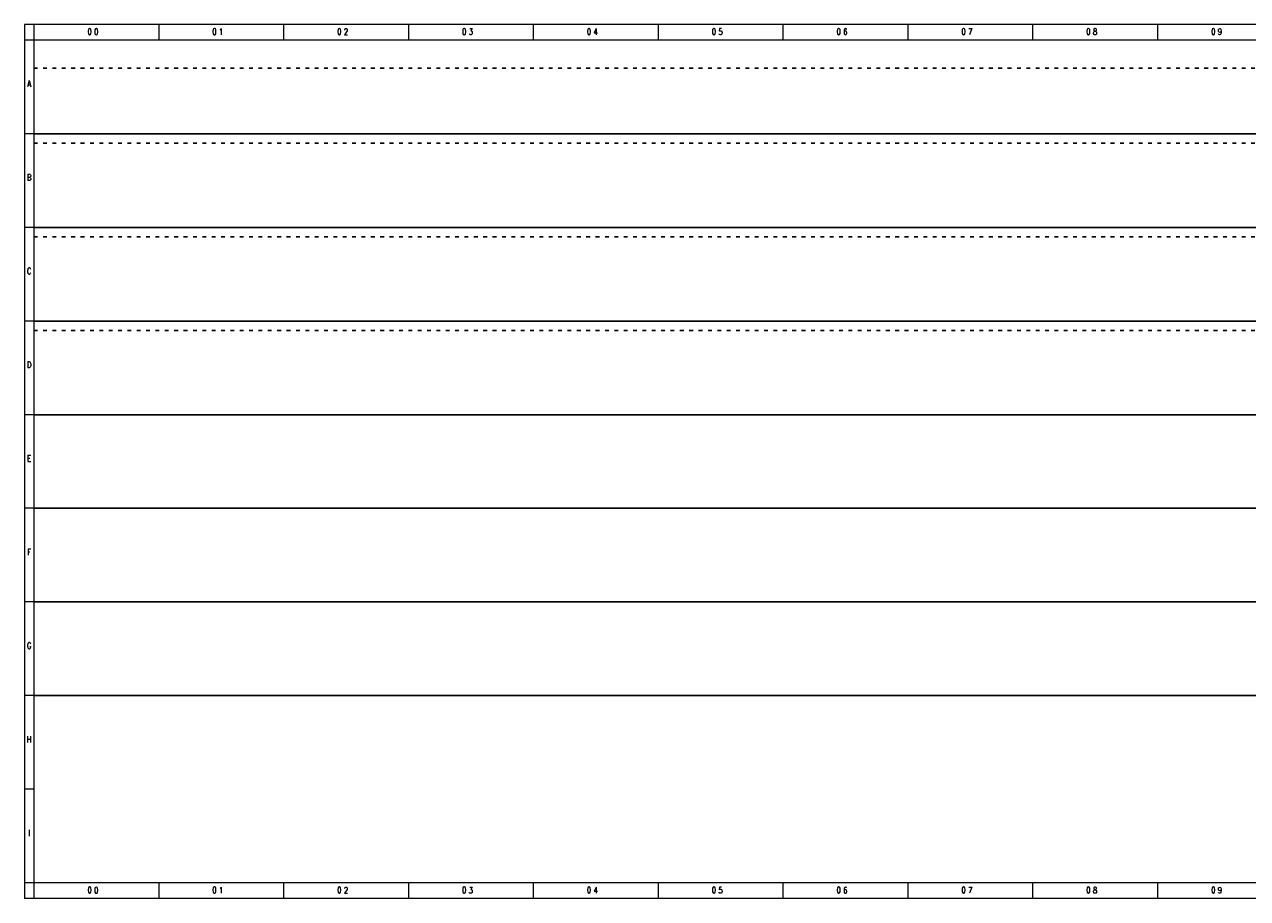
# Model space of a CAD drawing. Header units: millimetres. Extents: x -31 to 6803, y 0 to 664.
# Tile 1 of 118: x 0 to 392, y 0 to 280. Entities that reach past the tile are written whole.
import ezdxf
from ezdxf.enums import TextEntityAlignment as Align

# ---------------------------------------------------------------- set-up
doc = ezdxf.new("R2010")
doc.units = ezdxf.units.MM
doc.linetypes.add('ACAD_ISO03W100', pattern=[30, 12, -18])
doc.layers.add('!POMOCNICZE', color=8, linetype='Continuous', plot=False)
doc.layers.add('ramka', color=9, linetype='Continuous', lineweight=20)
doc.styles.add('ROMANS', font='romans.shx', dxfattribs={"width": 0.8})

msp = doc.modelspace()

# ---------------------------------------------------------------- linework, layer by layer
at = {"layer": '!POMOCNICZE', "linetype": 'ACAD_ISO03W100', "ltscale": 0.1}
for p, q in [((3, 266), (6803, 266)), ((3, 242), (6803, 242)), ((3, 212), (6803, 212)), ((3, 182), (6803, 182))]:
    msp.add_line(p, q, dxfattribs=at)
at = {"layer": '!POMOCNICZE'}
for p, q in [((3, 245), (6803, 245)), ((3, 215), (6803, 215)), ((3, 185), (6803, 185)), ((3, 155), (6803, 155)), ((3, 125), (6803, 125)), ((3, 95), (6803, 95)), ((3, 65), (6803, 65))]:
    msp.add_line(p, q, dxfattribs=at)
at = {"layer": 'ramka', "ltscale": 5}
for p, q in [((3, 280), (0, 280)), ((0, 280), (0, 0)), ((3, 280), (3, 275)), ((3, 280), (3, 280)), ((403, 280), (3, 280)), ((43, 280), (43, 280)), ((43, 280), (43, 275)), ((83, 280), (83, 275)), ((83, 280), (83, 280)), ((123, 280), (123, 275)), ((123, 280), (123, 280)), ((163, 280), (163, 275)), ((163, 280), (163, 280)), ((203, 280), (203, 280)), ((203, 280), (203, 275)), ((243, 280), (243, 280)), ((243, 280), (243, 275)), ((283, 280), (283, 280)), ((283, 280), (283, 275)), ((323, 280), (323, 275)), ((323, 280), (323, 280)), ((363, 280), (363, 275)), ((363, 280), (363, 280)), ((3, 275), (0, 275)), ((3, 275), (3, 5)), ((403, 275), (3, 275)), ((3, 245), (0, 245)), ((3, 215), (0, 215)), ((3, 185), (0, 185)), ((3, 155), (0, 155)), ((3, 125), (0, 125)), ((3, 95), (0, 95)), ((3, 65), (0, 65)), ((3, 35), (0, 35)), ((3, 5), (0, 5)), ((403, 5), (3, 5)), ((3, 5), (3, 0)), ((3, 5), (3, 5)), ((43, 5), (43, 0)), ((43, 5), (43, 5)), ((83, 5), (83, 0)), ((83, 5), (83, 5)), ((123, 5), (123, 0)), ((123, 5), (123, 5)), ((163, 5), (163, 0)), ((163, 5), (163, 5)), ((203, 5), (203, 0)), ((203, 5), (203, 5)), ((243, 5), (243, 0)), ((243, 5), (243, 5)), ((283, 5), (283, 0)), ((283, 5), (283, 5)), ((323, 5), (323, 0)), ((323, 5), (323, 5)), ((363, 5), (363, 0)), ((363, 5), (363, 5)), ((3, 0), (0, 0)), ((403, 0), (3, 0))]:
    msp.add_line(p, q, dxfattribs=at)

# ---------------------------------------------------------------- texts
at = {"layer": 'ramka', "style": 'ROMANS', "width": 0.8}
for s, p in [('0', (20.88, 276.72)), ('0', (23, 276.67)), ('0', (60.88, 276.72)), ('1', (63, 276.67)), ('0', (100.88, 276.72)), ('2', (103, 276.67)), ('0', (140.88, 276.72)), ('3', (143, 276.67)), ('0', (180.88, 276.72)), ('4', (183, 276.67)), ('0', (220.88, 276.72)), ('5', (223, 276.67)), ('0', (260.88, 276.72)), ('6', (263, 276.67)), ('0', (300.88, 276.72)), ('7', (303, 276.67)), ('0', (340.88, 276.72)), ('8', (343, 276.67)), ('0', (380.88, 276.72)), ('9', (383, 276.67)), ('A', (1.5, 260)), ('B', (1.5, 230)), ('C', (1.5, 200)), ('D', (1.5, 170)), ('E', (1.5, 140)), ('F', (1.5, 110)), ('G', (1.5, 80)), ('H', (1.5, 50)), ('I', (1.5, 20)), ('0', (20.88, 1.72)), ('0', (23, 1.67)), ('0', (60.88, 1.72)), ('1', (63, 1.67)), ('0', (100.88, 1.72)), ('2', (103, 1.67)), ('0', (140.88, 1.72)), ('3', (143, 1.67)), ('0', (180.88, 1.72)), ('4', (183, 1.67)), ('0', (220.88, 1.72)), ('5', (223, 1.67)), ('0', (260.88, 1.72)), ('6', (263, 1.67)), ('0', (300.88, 1.72)), ('7', (303, 1.67)), ('0', (340.88, 1.72)), ('8', (343, 1.67)), ('0', (380.88, 1.72)), ('9', (383, 1.67))]:
    msp.add_text(s, height=2, dxfattribs=at).set_placement(p, align=Align.CENTER)

doc.saveas('drawing.dxf')
